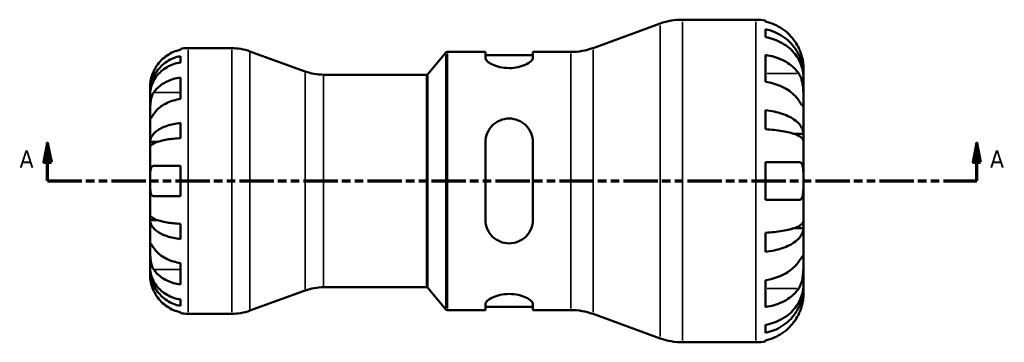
# Model space of a CAD drawing. Header units: millimetres. Extents: x 0 to 903, y -173 to 594.
# Tile 5 of 8: x 282 to 541, y 221 to 306. Entities that reach past the tile are written whole.
import ezdxf

# ---------------------------------------------------------------- set-up
doc = ezdxf.new("R2010")
doc.units = ezdxf.units.MM
doc.linetypes.add('DOUBLE_DASH_CHAIN', pattern=[1.2403, 0.6614, -0.0827, 0.1654, -0.0827, 0.1654, -0.0827])
for name, color, linetype, lineweight in [('Section Line (ANSI)', 7, 'DOUBLE_DASH_CHAIN', 70), ('Visible (ANSI)', 7, 'Continuous', 50), ('Visible Narrow (ANSI)', 7, 'Continuous', 35)]:
    doc.layers.add(name, color=color, linetype=linetype, lineweight=lineweight)
doc.styles.add('Label Text (ANSI)', font='tahoma.ttf')

# ---------------------------------------------------------------- blocks, each defined once
blk = doc.blocks.new('2dTransSection0')
at = {"layer": 'Section Line (ANSI)', "linetype": 'Continuous'}
for p, q in [((289.03, 273.43), (288.03, 268.43)), ((289.03, 268.43), (289.03, 273.43)), ((290.03, 268.43), (289.03, 273.43)), ((533.69, 273.43), (532.69, 268.43)), ((533.69, 268.43), (533.69, 273.43)), ((534.69, 268.43), (533.69, 273.43)), ((288.03, 268.43), (290.03, 268.43)), ((289.03, 263.43), (289.03, 268.43)), ((532.69, 268.43), (534.69, 268.43)), ((533.69, 263.43), (533.69, 268.43)), ((289.03, 263.43), (297.78, 263.43)), ((524.94, 263.43), (533.69, 263.43))]:
    blk.add_line(p, q, dxfattribs=at)
at = {"layer": 'Section Line (ANSI)', "linetype": 'DOUBLE_DASH_CHAIN', "ltscale": 13.586359}
blk.add_line((289.03, 263.43), (533.69, 263.43), dxfattribs=at)
at = {"layer": 'Section Line (ANSI)', "linetype": 'Continuous', "flags": 128}
for points in [[(290.03, 268.43), (289.03, 273.43), (288.03, 268.43), (290.03, 268.43)], [(534.69, 268.43), (533.69, 273.43), (532.69, 268.43), (534.69, 268.43)]]:
    blk.add_lwpolyline(points, dxfattribs=at)
at = {"layer": 'Section Line (ANSI)'}
for points in [[(290.03, 268.43), (289.03, 273.43), (288.03, 268.43), (290.03, 268.43)], [(534.69, 268.43), (533.69, 273.43), (532.69, 268.43), (534.69, 268.43)]]:
    blk.add_solid(points, dxfattribs=at)
at = {"layer": 'Section Line (ANSI)', "char_height": 4.57, "attachment_point": 7, "style": 'Label Text (ANSI)'}
for insert in [(281.66, 266.93), (537.16, 266.93)]:
    blk.add_mtext('A', dxfattribs=dict(at, insert=insert))

msp = doc.modelspace()

# ---------------------------------------------------------------- linework, layer by layer
at = {"layer": 'Visible (ANSI)'}
for p, q in [((456.17, 305.93), (475.53, 305.93)), ((432.64, 298.45), (450.36, 304.9)), ((478.03, 305.67), (478.03, 305.38)), ((478.03, 303.42), (478.03, 301.34)), ((324.03, 297.99), (324.03, 298.23)), ((326.03, 298.43), (337.51, 298.43)), ((324.03, 294.68), (324.03, 296.34)), ((356.89, 292.27), (342.29, 297.58)), ((389.18, 291.61), (393.92, 297.25)), ((394.3, 297.43), (404.31, 297.43)), ((404.31, 297.43), (404.31, 295.86)), ((404.31, 296.58), (416.81, 296.58)), ((416.81, 297.43), (426.82, 297.43)), ((416.81, 295.86), (416.81, 297.43)), ((478.03, 296.63), (478.03, 289.56)), ((488.03, 291.51), (488.03, 293.43)), ((324.03, 285.04), (324.03, 290.7)), ((361.67, 291.43), (388.8, 291.43)), ((488.03, 291.51), (488, 291.51)), ((488.03, 290.75), (488.03, 291.51)), ((488.03, 284.64), (488.03, 290.75)), ((316.03, 286.82), (316.03, 288.43)), ((316.03, 286.21), (316.03, 286.82)), ((316.03, 286.82), (316.06, 286.82)), ((316.03, 281.11), (316.03, 286.21)), ((488.03, 275.83), (488.03, 284.64)), ((316.03, 273.73), (316.03, 281.11)), ((478.03, 282.07), (478.03, 277.06)), ((324.03, 274.71), (324.03, 278.72)), ((488.03, 275.83), (485.65, 275.83)), ((488.03, 273.98), (488.03, 275.83)), ((316.03, 272.25), (316.03, 273.73)), ((316.03, 273.73), (317.94, 273.73)), ((316.03, 263.43), (316.03, 272.25)), ((404.31, 273.63), (404.31, 253.23)), ((416.81, 253.23), (416.81, 273.63)), ((488.03, 263.43), (488.03, 273.98)), ((316.99, 267.43), (324.03, 267.43)), ((324.03, 259.43), (324.03, 267.43)), ((478.03, 268.43), (478.03, 258.43)), ((478.03, 268.43), (486.83, 268.43)), ((316.03, 254.6), (316.03, 263.43)), ((488.03, 252.88), (488.03, 263.43)), ((324.03, 259.43), (316.99, 259.43)), ((486.83, 258.43), (478.03, 258.43)), ((316.03, 253.13), (316.03, 254.6)), ((316.03, 245.75), (316.03, 253.13)), ((316.03, 253.13), (317.94, 253.13)), ((324.03, 248.13), (324.03, 252.14)), ((488.03, 251.03), (488.03, 252.88)), ((478.03, 249.8), (478.03, 244.79)), ((488.03, 251.03), (485.65, 251.03)), ((488.03, 242.21), (488.03, 251.03)), ((316.03, 240.65), (316.03, 245.75)), ((324.03, 236.16), (324.03, 241.81)), ((488.03, 236.11), (488.03, 242.21)), ((316.03, 240.04), (316.03, 240.65)), ((316.03, 238.43), (316.03, 240.04)), ((316.03, 240.04), (316.06, 240.04)), ((478.03, 237.3), (478.03, 230.23)), ((488.03, 235.34), (488.03, 236.11)), ((356.89, 234.58), (342.29, 229.27)), ((361.67, 235.43), (388.8, 235.43)), ((389.18, 235.25), (393.92, 229.61)), ((488.03, 235.34), (488, 235.34)), ((488.03, 233.43), (488.03, 235.34)), ((324.03, 230.51), (324.03, 232.17)), ((404.31, 230.99), (404.31, 229.43)), ((416.81, 229.43), (416.81, 230.99)), ((324.03, 228.63), (324.03, 228.86)), ((326.03, 228.43), (337.51, 228.43)), ((394.3, 229.43), (404.31, 229.43)), ((404.31, 230.28), (416.81, 230.28)), ((416.81, 229.43), (426.82, 229.43)), ((432.64, 228.4), (450.36, 221.95)), ((478.03, 225.51), (478.03, 223.44)), ((456.17, 220.93), (475.53, 220.93)), ((478.03, 221.48), (478.03, 221.18))]:
    msp.add_line(p, q, dxfattribs=at)
for centre, radius, start, end in [((456.17, 288.93), 17, 90, 110), ((475.53, 293.43), 12.5, 78.463, 90), ((326.03, 288.43), 10, 90, 101.537), ((337.51, 284.43), 14, 70, 90), ((426.82, 314.43), 17, 270, 290), ((394.3, 296.93), 0.5, 90, 140), ((361.67, 305.43), 14, 250, 270), ((388.8, 291.93), 0.5, 270, 320), ((361.67, 221.43), 14, 90, 110), ((388.8, 234.93), 0.5, 40, 90), ((326.03, 238.43), 10, 258.463, 270), ((337.51, 242.43), 14, 270, 290), ((394.3, 229.93), 0.5, 220, 270), ((426.82, 212.43), 17, 70, 90), ((456.17, 237.93), 17, 250, 270), ((475.53, 233.43), 12.5, 270, 281.537)]:
    msp.add_arc(centre, radius, start, end, dxfattribs=at)
for points, knots in [([(486.83, 298.43), (486.57, 298.97), (486.26, 299.52), (485.45, 300.75), (484.9, 301.41), (483.81, 302.51), (483.16, 303.05), (481.76, 303.99), (481.02, 304.38), (479.61, 304.97), (478.83, 305.21), (478.03, 305.38)], [6.135047, 6.135047, 6.135047, 6.135047, 6.308473, 6.308473, 6.54145, 6.54145, 6.773023, 6.773023, 7.004596, 7.004596, 7.228936, 7.228936, 7.228936, 7.228936]), ([(478.03, 303.42), (478.84, 303.26), (479.62, 303.02), (481.02, 302.45), (481.77, 302.07), (483.17, 301.17), (483.82, 300.64), (484.91, 299.58), (485.45, 298.95), (486.39, 297.59), (486.78, 296.87), (487.38, 295.48), (487.63, 294.69), (487.96, 293.08), (488.03, 292.26), (488.03, 291.51)], [0.237148, 0.237148, 0.237148, 0.237148, 0.462275, 0.462275, 0.693746, 0.693746, 0.925216, 0.925216, 1.157252, 1.157252, 1.389287, 1.389287, 1.622188, 1.622188, 1.855089, 1.855089, 1.855089, 1.855089]), ([(488.03, 290.75), (488.03, 291.41), (487.96, 292.15), (487.63, 293.58), (487.38, 294.28), (486.78, 295.51), (486.39, 296.16), (485.45, 297.37), (484.91, 297.93), (483.82, 298.87), (483.17, 299.34), (481.77, 300.15), (481.02, 300.48), (479.62, 300.99), (478.84, 301.2), (478.03, 301.34)], [5.574057, 5.574057, 5.574057, 5.574057, 5.806958, 5.806958, 6.039859, 6.039859, 6.271894, 6.271894, 6.503929, 6.503929, 6.7354, 6.7354, 6.96687, 6.96687, 7.191998, 7.191998, 7.191998, 7.191998]), ([(488.03, 293.43), (488.03, 293.43), (488.03, 293.49), (488.03, 293.77), (488.02, 294.01), (487.96, 294.62), (487.92, 294.97), (487.78, 295.7), (487.69, 296.07), (487.5, 296.71), (487.42, 296.96), (487.25, 297.45), (487.15, 297.69), (486.98, 298.09), (486.91, 298.26), (486.83, 298.43)], [0, 0, 0, 0, 0.1390422, 0.1390422, 0.3069836, 0.3069836, 0.4564017, 0.4564017, 0.5871552, 0.5871552, 0.6703659, 0.6703659, 0.7464548, 0.7464548, 0.8011292, 0.8011292, 0.8011292, 0.8011292]), ([(316.03, 286.82), (316.03, 287.42), (316.09, 288.08), (316.36, 289.36), (316.56, 289.99), (317.03, 291.1), (317.35, 291.68), (318.1, 292.77), (318.53, 293.28), (319.4, 294.12), (319.92, 294.54), (321.04, 295.27), (321.64, 295.57), (322.77, 296.03), (323.39, 296.22), (324.03, 296.34)], [4.459383, 4.459383, 4.459383, 4.459383, 4.64574, 4.64574, 4.832098, 4.832098, 5.017749, 5.017749, 5.2034, 5.2034, 5.388581, 5.388581, 5.573762, 5.573762, 5.753847, 5.753847, 5.753847, 5.753847]), ([(324.03, 297.99), (323.39, 297.86), (322.77, 297.67), (321.65, 297.2), (321.05, 296.88), (319.93, 296.13), (319.41, 295.7), (318.54, 294.82), (318.1, 294.3), (317.45, 293.31), (317.2, 292.87), (316.99, 292.43)], [0.1897242, 0.1897242, 0.1897242, 0.1897242, 0.3692652, 0.3692652, 0.5545201, 0.5545201, 0.7397751, 0.7397751, 0.9260791, 0.9260791, 1.0656804, 1.0656804, 1.0656804, 1.0656804]), ([(416.81, 295.86), (416.81, 295.61), (416.65, 295.3), (415.99, 294.68), (415.49, 294.36), (414.38, 293.84), (413.69, 293.6), (412.18, 293.27), (411.35, 293.18), (409.76, 293.18), (408.91, 293.28), (407.37, 293.62), (406.68, 293.87), (405.59, 294.39), (405.11, 294.7), (404.47, 295.31), (404.31, 295.61), (404.31, 295.86)], [0.954736, 0.954736, 0.954736, 0.954736, 1.209122, 1.209122, 1.463507, 1.463507, 1.699978, 1.699978, 1.936448, 1.936448, 2.178069, 2.178069, 2.419689, 2.419689, 2.668955, 2.668955, 2.918222, 2.918222, 2.918222, 2.918222]), ([(478.03, 296.63), (478.83, 296.51), (479.61, 296.34), (481.02, 295.92), (481.76, 295.64), (483.16, 294.98), (483.81, 294.6), (484.9, 293.82), (485.45, 293.36), (486.26, 292.49), (486.57, 292.1), (486.83, 291.71)], [0.237156, 0.237156, 0.237156, 0.237156, 0.461497, 0.461497, 0.693069, 0.693069, 0.924642, 0.924642, 1.157619, 1.157619, 1.331045, 1.331045, 1.331045, 1.331045]), ([(324.03, 294.68), (323.39, 294.57), (322.77, 294.4), (321.64, 294), (321.04, 293.73), (319.92, 293.08), (319.4, 292.71), (318.53, 291.95), (318.1, 291.5), (317.35, 290.54), (317.03, 290.02), (316.56, 289.03), (316.36, 288.47), (316.09, 287.33), (316.03, 286.74), (316.03, 286.21)], [0.189718, 0.189718, 0.189718, 0.189718, 0.369803, 0.369803, 0.554984, 0.554984, 0.740165, 0.740165, 0.925816, 0.925816, 1.111467, 1.111467, 1.297825, 1.297825, 1.484183, 1.484183, 1.484183, 1.484183]), ([(316.99, 292.43), (316.92, 292.28), (316.86, 292.13), (316.7, 291.75), (316.61, 291.51), (316.44, 291.02), (316.37, 290.77), (316.22, 290.17), (316.16, 289.84), (316.07, 289.21), (316.05, 288.93), (316.03, 288.53), (316.03, 288.43), (316.03, 288.43)], [-0.6400853, -0.6400853, -0.6400853, -0.6400853, -0.5922218, -0.5922218, -0.5159504, -0.5159504, -0.4323561, -0.4323561, -0.3086303, -0.3086303, -0.1584496, -0.1584496, 0, 0, 0, 0]), ([(316.99, 286.76), (317.2, 287.07), (317.45, 287.39), (318.1, 288.08), (318.54, 288.45), (319.41, 289.07), (319.93, 289.38), (321.05, 289.91), (321.65, 290.14), (322.77, 290.47), (323.39, 290.61), (324.03, 290.7)], [4.9026438, 4.9026438, 4.9026438, 4.9026438, 5.0422451, 5.0422451, 5.2285491, 5.2285491, 5.4138041, 5.4138041, 5.599059, 5.599059, 5.7785999, 5.7785999, 5.7785999, 5.7785999]), ([(486.83, 291.71), (486.9, 291.6), (486.98, 291.48), (487.18, 291.1), (487.3, 290.83), (487.52, 290.24), (487.62, 289.92), (487.8, 289.1), (487.88, 288.61), (487.99, 287.48), (488.02, 286.86), (488.04, 285.66), (488.03, 285.11), (488.03, 284.64)], [-0.805496, -0.805496, -0.805496, -0.805496, -0.7518334, -0.7518334, -0.6481158, -0.6481158, -0.5394234, -0.5394234, -0.3872333, -0.3872333, -0.1983436, -0.1983436, 0, 0, 0, 0]), ([(486.83, 284.64), (486.57, 285.03), (486.26, 285.42), (485.45, 286.29), (484.9, 286.75), (483.81, 287.53), (483.16, 287.91), (481.76, 288.57), (481.02, 288.85), (479.61, 289.26), (478.83, 289.44), (478.03, 289.56)], [6.135047, 6.135047, 6.135047, 6.135047, 6.308473, 6.308473, 6.54145, 6.54145, 6.773023, 6.773023, 7.004596, 7.004596, 7.228936, 7.228936, 7.228936, 7.228936]), ([(316.03, 281.11), (316.03, 281.31), (316.03, 281.55), (316.04, 282.06), (316.04, 282.35), (316.06, 283.06), (316.08, 283.49), (316.16, 284.33), (316.23, 284.74), (316.38, 285.39), (316.46, 285.64), (316.64, 286.11), (316.74, 286.33), (316.89, 286.61), (316.94, 286.69), (316.99, 286.76)], [0, 0, 0, 0, 0.0888491, 0.0888491, 0.1837965, 0.1837965, 0.314197, 0.314197, 0.4378467, 0.4378467, 0.5241128, 0.5241128, 0.6076526, 0.6076526, 0.6434969, 0.6434969, 0.6434969, 0.6434969]), ([(324.03, 285.04), (323.39, 284.95), (322.76, 284.81), (321.64, 284.48), (321.04, 284.25), (319.92, 283.72), (319.4, 283.41), (318.53, 282.79), (318.09, 282.42), (317.44, 281.72), (317.2, 281.41), (316.99, 281.11)], [0.1897409, 0.1897409, 0.1897409, 0.1897409, 0.3701287, 0.3701287, 0.5558196, 0.5558196, 0.7415105, 0.7415105, 0.927384, 0.927384, 1.0656761, 1.0656761, 1.0656761, 1.0656761]), ([(488.03, 284.64), (488.03, 284.38), (488.03, 284.15), (488.03, 283.74), (488.03, 283.57), (488.01, 283.27), (487.98, 283.18), (487.87, 283.17), (487.8, 283.25), (487.6, 283.5), (487.51, 283.63), (487.29, 283.95), (487.16, 284.14), (486.96, 284.44), (486.9, 284.54), (486.83, 284.64)], [0, 0, 0, 0, 0.1100131, 0.1100131, 0.2275687, 0.2275687, 0.3904126, 0.3904126, 0.544591, 0.544591, 0.6521966, 0.6521966, 0.7565069, 0.7565069, 0.8045492, 0.8045492, 0.8045492, 0.8045492]), ([(316.99, 281.11), (316.94, 281.02), (316.88, 280.93), (316.72, 280.69), (316.62, 280.54), (316.44, 280.29), (316.37, 280.18), (316.22, 279.98), (316.16, 279.93), (316.07, 279.94), (316.05, 280.04), (316.03, 280.44), (316.03, 280.73), (316.03, 281.11)], [-0.644345, -0.644345, -0.644345, -0.644345, -0.6030859, -0.6030859, -0.5200799, -0.5200799, -0.4327391, -0.4327391, -0.3100066, -0.3100066, -0.15869, -0.15869, 0, 0, 0, 0]), ([(478.03, 282.07), (478.84, 281.98), (479.62, 281.86), (481.02, 281.56), (481.77, 281.36), (483.17, 280.89), (483.82, 280.61), (484.91, 280.06), (485.45, 279.73), (486.39, 279.01), (486.78, 278.63), (487.38, 277.91), (487.63, 277.49), (487.96, 276.65), (488.03, 276.22), (488.03, 275.83)], [0.237148, 0.237148, 0.237148, 0.237148, 0.462275, 0.462275, 0.693746, 0.693746, 0.925216, 0.925216, 1.157252, 1.157252, 1.389287, 1.389287, 1.622188, 1.622188, 1.855089, 1.855089, 1.855089, 1.855089]), ([(316.03, 273.73), (316.03, 274.04), (316.09, 274.39), (316.36, 275.06), (316.56, 275.39), (317.03, 275.97), (317.35, 276.28), (318.1, 276.85), (318.53, 277.11), (319.4, 277.56), (319.92, 277.78), (321.04, 278.16), (321.64, 278.32), (322.77, 278.56), (323.39, 278.66), (324.03, 278.72)], [4.459382, 4.459382, 4.459382, 4.459382, 4.64574, 4.64574, 4.832098, 4.832098, 5.017749, 5.017749, 5.2034, 5.2034, 5.388581, 5.388581, 5.573762, 5.573762, 5.753847, 5.753847, 5.753847, 5.753847]), ([(404.31, 273.63), (404.31, 274.44), (404.48, 275.29), (405.14, 276.85), (405.63, 277.55), (406.75, 278.64), (407.43, 279.1), (408.94, 279.72), (409.77, 279.88), (410.56, 279.88), (411.35, 279.88), (412.18, 279.72), (413.69, 279.1), (414.38, 278.64), (415.49, 277.55), (415.99, 276.85), (416.65, 275.29), (416.81, 274.44), (416.81, 273.63)], [-0.981712, -0.981712, -0.981712, -0.981712, -0.727327, -0.727327, -0.472941, -0.472941, -0.236471, -0.236471, 0, 0, 0, 0.236471, 0.236471, 0.472941, 0.472941, 0.727327, 0.727327, 0.981712, 0.981712, 0.981712, 0.981712]), ([(488.03, 273.98), (488.03, 274.17), (487.96, 274.38), (487.63, 274.8), (487.38, 275), (486.78, 275.36), (486.39, 275.55), (485.45, 275.9), (484.91, 276.07), (483.82, 276.34), (483.17, 276.47), (481.77, 276.71), (481.02, 276.81), (479.62, 276.95), (478.84, 277.02), (478.03, 277.06)], [5.574057, 5.574057, 5.574057, 5.574057, 5.806958, 5.806958, 6.039859, 6.039859, 6.271894, 6.271894, 6.503929, 6.503929, 6.7354, 6.7354, 6.96687, 6.96687, 7.191998, 7.191998, 7.191998, 7.191998]), ([(324.03, 274.71), (323.39, 274.68), (322.76, 274.63), (321.64, 274.51), (321.04, 274.44), (319.92, 274.25), (319.4, 274.14), (318.53, 273.92), (318.09, 273.79), (317.35, 273.51), (317.03, 273.36), (316.56, 273.07), (316.36, 272.91), (316.09, 272.58), (316.03, 272.41), (316.03, 272.25)], [0.189726, 0.189726, 0.189726, 0.189726, 0.37019, 0.37019, 0.555566, 0.555566, 0.740942, 0.740942, 0.926399, 0.926399, 1.111857, 1.111857, 1.29802, 1.29802, 1.484183, 1.484183, 1.484183, 1.484183]), ([(316.03, 263.43), (316.03, 263.8), (316.03, 264.18), (316.04, 264.95), (316.04, 265.33), (316.09, 266.02), (316.12, 266.32), (316.23, 266.79), (316.31, 266.97), (316.46, 267.19), (316.52, 267.26), (316.66, 267.36), (316.74, 267.39), (316.87, 267.42), (316.93, 267.43), (316.99, 267.43)], [0, 0, 0, 0, 0.1127497, 0.1127497, 0.240462, 0.240462, 0.3630761, 0.3630761, 0.4698265, 0.4698265, 0.5368083, 0.5368083, 0.5973812, 0.5973812, 0.6407273, 0.6407273, 0.6407273, 0.6407273]), ([(486.83, 268.43), (486.92, 268.43), (487, 268.42), (487.2, 268.36), (487.32, 268.3), (487.52, 268.11), (487.62, 267.98), (487.8, 267.58), (487.88, 267.27), (487.99, 266.46), (488.02, 265.93), (488.04, 264.74), (488.03, 264.09), (488.03, 263.43)], [-0.8003045, -0.8003045, -0.8003045, -0.8003045, -0.7390275, -0.7390275, -0.6431406, -0.6431406, -0.5387994, -0.5387994, -0.3855788, -0.3855788, -0.198052, -0.198052, 0, 0, 0, 0]), ([(316.99, 259.43), (316.9, 259.43), (316.81, 259.44), (316.66, 259.5), (316.59, 259.54), (316.45, 259.67), (316.38, 259.76), (316.22, 260.07), (316.16, 260.34), (316.07, 261.01), (316.05, 261.43), (316.03, 262.37), (316.03, 262.9), (316.03, 263.43)], [-0.6479836, -0.6479836, -0.6479836, -0.6479836, -0.5812922, -0.5812922, -0.5195743, -0.5195743, -0.4431699, -0.4431699, -0.3085364, -0.3085364, -0.1588124, -0.1588124, 0, 0, 0, 0]), ([(488.03, 263.43), (488.03, 263.02), (488.03, 262.61), (488.03, 261.79), (488.03, 261.37), (487.99, 260.42), (487.95, 259.93), (487.79, 259.26), (487.71, 259.03), (487.51, 258.73), (487.42, 258.63), (487.19, 258.49), (487.06, 258.44), (486.89, 258.43), (486.86, 258.43), (486.83, 258.43)], [-3.4720969, -3.4720969, -3.4720969, -3.4720969, -3.3496805, -3.3496805, -3.2160965, -3.2160965, -3.0223179, -3.0223179, -2.8891193, -2.8891193, -2.7895608, -2.7895608, -2.6865769, -2.6865769, -2.6629429, -2.6629429, -2.6629429, -2.6629429]), ([(316.03, 254.6), (316.03, 254.45), (316.09, 254.28), (316.36, 253.95), (316.56, 253.78), (317.03, 253.5), (317.35, 253.35), (318.09, 253.07), (318.53, 252.94), (319.4, 252.72), (319.92, 252.61), (321.04, 252.42), (321.64, 252.34), (322.76, 252.22), (323.39, 252.17), (324.03, 252.14)], [4.459382, 4.459382, 4.459382, 4.459382, 4.645545, 4.645545, 4.831709, 4.831709, 5.017166, 5.017166, 5.202624, 5.202624, 5.387999, 5.387999, 5.573375, 5.573375, 5.75384, 5.75384, 5.75384, 5.75384]), ([(324.03, 248.13), (323.39, 248.2), (322.77, 248.3), (321.64, 248.54), (321.04, 248.7), (319.92, 249.08), (319.4, 249.3), (318.53, 249.74), (318.1, 250.01), (317.35, 250.58), (317.03, 250.88), (316.56, 251.46), (316.36, 251.79), (316.09, 252.47), (316.03, 252.81), (316.03, 253.13)], [0.189718, 0.189718, 0.189718, 0.189718, 0.369803, 0.369803, 0.554984, 0.554984, 0.740165, 0.740165, 0.925816, 0.925816, 1.111467, 1.111467, 1.297825, 1.297825, 1.484183, 1.484183, 1.484183, 1.484183]), ([(416.81, 253.23), (416.81, 252.42), (416.65, 251.57), (415.99, 250.01), (415.49, 249.3), (414.38, 248.22), (413.69, 247.76), (412.18, 247.14), (411.35, 246.98), (409.77, 246.98), (408.94, 247.14), (407.43, 247.76), (406.75, 248.22), (405.63, 249.3), (405.14, 250.01), (404.48, 251.57), (404.31, 252.42), (404.31, 253.23)], [0.954736, 0.954736, 0.954736, 0.954736, 1.209122, 1.209122, 1.463507, 1.463507, 1.699978, 1.699978, 1.936448, 1.936448, 2.172919, 2.172919, 2.40939, 2.40939, 2.663775, 2.663775, 2.91816, 2.91816, 2.91816, 2.91816]), ([(478.03, 249.8), (478.84, 249.84), (479.62, 249.9), (481.02, 250.05), (481.77, 250.15), (483.17, 250.38), (483.82, 250.52), (484.91, 250.79), (485.45, 250.95), (486.39, 251.3), (486.78, 251.49), (487.38, 251.85), (487.63, 252.05), (487.96, 252.47), (488.03, 252.68), (488.03, 252.88)], [0.237148, 0.237148, 0.237148, 0.237148, 0.462275, 0.462275, 0.693746, 0.693746, 0.925216, 0.925216, 1.157252, 1.157252, 1.389287, 1.389287, 1.622188, 1.622188, 1.855089, 1.855089, 1.855089, 1.855089]), ([(488.03, 251.03), (488.03, 250.64), (487.96, 250.2), (487.63, 249.36), (487.38, 248.95), (486.78, 248.22), (486.39, 247.84), (485.45, 247.13), (484.91, 246.8), (483.82, 246.24), (483.17, 245.97), (481.77, 245.49), (481.02, 245.29), (479.62, 245), (478.84, 244.87), (478.03, 244.79)], [5.574057, 5.574057, 5.574057, 5.574057, 5.806958, 5.806958, 6.039859, 6.039859, 6.271894, 6.271894, 6.503929, 6.503929, 6.7354, 6.7354, 6.96687, 6.96687, 7.191998, 7.191998, 7.191998, 7.191998]), ([(316.03, 245.75), (316.03, 245.96), (316.03, 246.14), (316.04, 246.47), (316.04, 246.61), (316.06, 246.85), (316.08, 246.92), (316.16, 246.92), (316.23, 246.86), (316.38, 246.66), (316.46, 246.55), (316.64, 246.29), (316.74, 246.14), (316.89, 245.9), (316.94, 245.83), (316.99, 245.75)], [0, 0, 0, 0, 0.0888491, 0.0888491, 0.1837965, 0.1837965, 0.314197, 0.314197, 0.4378467, 0.4378467, 0.5241128, 0.5241128, 0.6076526, 0.6076526, 0.6434969, 0.6434969, 0.6434969, 0.6434969]), ([(316.99, 240.09), (316.94, 240.18), (316.88, 240.27), (316.72, 240.57), (316.62, 240.78), (316.44, 241.26), (316.37, 241.52), (316.22, 242.17), (316.16, 242.57), (316.07, 243.48), (316.05, 243.98), (316.03, 244.93), (316.03, 245.38), (316.03, 245.75)], [-0.644345, -0.644345, -0.644345, -0.644345, -0.6030859, -0.6030859, -0.5200799, -0.5200799, -0.4327391, -0.4327391, -0.3100066, -0.3100066, -0.15869, -0.15869, 0, 0, 0, 0]), ([(316.99, 245.75), (317.2, 245.44), (317.45, 245.13), (318.1, 244.43), (318.54, 244.06), (319.41, 243.44), (319.93, 243.13), (321.05, 242.6), (321.65, 242.38), (322.77, 242.05), (323.39, 241.91), (324.03, 241.81)], [4.9026438, 4.9026438, 4.9026438, 4.9026438, 5.0422451, 5.0422451, 5.2285491, 5.2285491, 5.4138041, 5.4138041, 5.599059, 5.599059, 5.7785999, 5.7785999, 5.7785999, 5.7785999]), ([(478.03, 237.3), (478.83, 237.42), (479.61, 237.59), (481.02, 238), (481.76, 238.28), (483.16, 238.94), (483.81, 239.33), (484.9, 240.11), (485.45, 240.57), (486.26, 241.44), (486.57, 241.83), (486.83, 242.21)], [0.237156, 0.237156, 0.237156, 0.237156, 0.461497, 0.461497, 0.693069, 0.693069, 0.924642, 0.924642, 1.157619, 1.157619, 1.331045, 1.331045, 1.331045, 1.331045]), ([(486.83, 242.21), (486.9, 242.33), (486.98, 242.44), (487.18, 242.75), (487.3, 242.93), (487.52, 243.25), (487.62, 243.38), (487.8, 243.62), (487.88, 243.69), (487.99, 243.67), (488.02, 243.54), (488.04, 243.05), (488.03, 242.68), (488.03, 242.21)], [-0.805496, -0.805496, -0.805496, -0.805496, -0.7518334, -0.7518334, -0.6481158, -0.6481158, -0.5394234, -0.5394234, -0.3872333, -0.3872333, -0.1983436, -0.1983436, 0, 0, 0, 0]), ([(488.03, 242.21), (488.03, 241.95), (488.03, 241.67), (488.03, 241.03), (488.03, 240.67), (488.01, 239.79), (487.98, 239.25), (487.87, 238.2), (487.8, 237.7), (487.6, 236.89), (487.51, 236.57), (487.29, 235.98), (487.16, 235.71), (486.96, 235.35), (486.9, 235.25), (486.83, 235.14)], [0, 0, 0, 0, 0.1100131, 0.1100131, 0.2275687, 0.2275687, 0.3904126, 0.3904126, 0.544591, 0.544591, 0.6521966, 0.6521966, 0.7565069, 0.7565069, 0.8045492, 0.8045492, 0.8045492, 0.8045492]), ([(316.03, 240.65), (316.03, 240.11), (316.09, 239.53), (316.36, 238.38), (316.56, 237.82), (317.03, 236.84), (317.35, 236.32), (318.1, 235.35), (318.53, 234.9), (319.4, 234.15), (319.92, 233.77), (321.04, 233.13), (321.64, 232.86), (322.77, 232.45), (323.39, 232.28), (324.03, 232.17)], [4.459382, 4.459382, 4.459382, 4.459382, 4.64574, 4.64574, 4.832098, 4.832098, 5.017749, 5.017749, 5.2034, 5.2034, 5.388581, 5.388581, 5.573762, 5.573762, 5.753847, 5.753847, 5.753847, 5.753847]), ([(324.03, 230.51), (323.39, 230.64), (322.77, 230.83), (321.64, 231.28), (321.04, 231.59), (319.92, 232.31), (319.4, 232.73), (318.53, 233.58), (318.1, 234.08), (317.35, 235.17), (317.03, 235.75), (316.56, 236.86), (316.36, 237.49), (316.09, 238.78), (316.03, 239.43), (316.03, 240.04)], [0.189718, 0.189718, 0.189718, 0.189718, 0.369803, 0.369803, 0.554984, 0.554984, 0.740165, 0.740165, 0.925816, 0.925816, 1.111467, 1.111467, 1.297825, 1.297825, 1.484183, 1.484183, 1.484183, 1.484183]), ([(324.03, 236.16), (323.39, 236.25), (322.76, 236.39), (321.64, 236.72), (321.04, 236.95), (319.92, 237.48), (319.4, 237.79), (318.53, 238.41), (318.09, 238.78), (317.44, 239.47), (317.2, 239.79), (316.99, 240.09)], [0.1897409, 0.1897409, 0.1897409, 0.1897409, 0.3701287, 0.3701287, 0.5558196, 0.5558196, 0.7415105, 0.7415105, 0.927384, 0.927384, 1.0656761, 1.0656761, 1.0656761, 1.0656761]), ([(316.03, 238.43), (316.03, 238.43), (316.03, 238.38), (316.04, 238.21), (316.04, 238.07), (316.07, 237.62), (316.11, 237.27), (316.24, 236.6), (316.31, 236.3), (316.47, 235.77), (316.54, 235.53), (316.72, 235.04), (316.83, 234.79), (316.96, 234.51), (316.97, 234.47), (316.99, 234.43)], [-2.7780414, -2.7780414, -2.7780414, -2.7780414, -2.6767215, -2.6767215, -2.5655813, -2.5655813, -2.4096011, -2.4096011, -2.3051939, -2.3051939, -2.2261755, -2.2261755, -2.1445049, -2.1445049, -2.1308178, -2.1308178, -2.1308178, -2.1308178]), ([(478.03, 225.51), (478.84, 225.66), (479.62, 225.87), (481.02, 226.37), (481.77, 226.71), (483.17, 227.52), (483.82, 227.98), (484.91, 228.93), (485.45, 229.49), (486.39, 230.7), (486.78, 231.34), (487.38, 232.58), (487.63, 233.28), (487.96, 234.71), (488.03, 235.44), (488.03, 236.11)], [0.237148, 0.237148, 0.237148, 0.237148, 0.462275, 0.462275, 0.693746, 0.693746, 0.925216, 0.925216, 1.157252, 1.157252, 1.389287, 1.389287, 1.622188, 1.622188, 1.855089, 1.855089, 1.855089, 1.855089]), ([(316.99, 234.43), (317.2, 233.99), (317.45, 233.54), (318.1, 232.56), (318.54, 232.03), (319.41, 231.16), (319.93, 230.72), (321.05, 229.97), (321.65, 229.66), (322.77, 229.19), (323.39, 228.99), (324.03, 228.86)], [4.9026438, 4.9026438, 4.9026438, 4.9026438, 5.0422451, 5.0422451, 5.2285491, 5.2285491, 5.4138041, 5.4138041, 5.599059, 5.599059, 5.7785999, 5.7785999, 5.7785999, 5.7785999]), ([(404.31, 230.99), (404.31, 231.25), (404.48, 231.55), (405.14, 232.18), (405.63, 232.5), (406.75, 233.01), (407.43, 233.25), (408.94, 233.58), (409.77, 233.67), (410.56, 233.67), (411.37, 233.67), (412.22, 233.58), (413.75, 233.24), (414.44, 232.99), (415.54, 232.47), (416.02, 232.15), (416.65, 231.54), (416.81, 231.24), (416.81, 230.99)], [-0.981712, -0.981712, -0.981712, -0.981712, -0.727327, -0.727327, -0.472941, -0.472941, -0.236471, -0.236471, 0, 0, 0, 0.24162, 0.24162, 0.483241, 0.483241, 0.732507, 0.732507, 0.981774, 0.981774, 0.981774, 0.981774]), ([(488.03, 235.34), (488.03, 234.59), (487.96, 233.77), (487.63, 232.16), (487.38, 231.38), (486.78, 229.99), (486.39, 229.26), (485.45, 227.9), (484.91, 227.27), (483.82, 226.21), (483.17, 225.69), (481.77, 224.78), (481.02, 224.4), (479.62, 223.84), (478.84, 223.6), (478.03, 223.44)], [5.574057, 5.574057, 5.574057, 5.574057, 5.806958, 5.806958, 6.039859, 6.039859, 6.271894, 6.271894, 6.503929, 6.503929, 6.7354, 6.7354, 6.96687, 6.96687, 7.191998, 7.191998, 7.191998, 7.191998]), ([(486.83, 235.14), (486.57, 234.76), (486.26, 234.37), (485.45, 233.5), (484.9, 233.03), (483.81, 232.26), (483.16, 231.87), (481.76, 231.21), (481.02, 230.93), (479.61, 230.52), (478.83, 230.34), (478.03, 230.23)], [6.135047, 6.135047, 6.135047, 6.135047, 6.308473, 6.308473, 6.54145, 6.54145, 6.773023, 6.773023, 7.004596, 7.004596, 7.228937, 7.228937, 7.228937, 7.228937]), ([(486.83, 228.43), (486.92, 228.61), (487, 228.8), (487.2, 229.29), (487.32, 229.59), (487.52, 230.2), (487.62, 230.52), (487.8, 231.26), (487.88, 231.66), (487.99, 232.45), (488.02, 232.8), (488.04, 233.3), (488.03, 233.43), (488.03, 233.43)], [-0.8003045, -0.8003045, -0.8003045, -0.8003045, -0.7390275, -0.7390275, -0.6431406, -0.6431406, -0.5387994, -0.5387994, -0.3855788, -0.3855788, -0.198052, -0.198052, 0, 0, 0, 0]), ([(478.03, 221.48), (478.83, 221.64), (479.61, 221.89), (481.02, 222.47), (481.76, 222.87), (483.16, 223.8), (483.81, 224.35), (484.9, 225.44), (485.45, 226.1), (486.26, 227.33), (486.57, 227.88), (486.83, 228.43)], [0.237156, 0.237156, 0.237156, 0.237156, 0.461497, 0.461497, 0.693069, 0.693069, 0.924642, 0.924642, 1.157619, 1.157619, 1.331045, 1.331045, 1.331045, 1.331045])]:
    msp.add_open_spline(points, degree=3, knots=knots, dxfattribs=at)
at = {"layer": 'Visible Narrow (ANSI)'}
for p, q in [((450.36, 222.46), (450.36, 304.39)), ((456.17, 305.4), (456.17, 221.45)), ((475.53, 221.45), (475.53, 305.4)), ((326.03, 228.86), (326.03, 298)), ((337.51, 228.86), (337.51, 298)), ((342.29, 297.16), (342.29, 229.69)), ((393.92, 230.02), (393.92, 296.83)), ((394.3, 297.01), (394.3, 229.85)), ((426.82, 229.85), (426.82, 297.01)), ((432.64, 298.02), (432.64, 228.83)), ((356.89, 234.94), (356.89, 291.92)), ((361.67, 291.08), (361.67, 235.77)), ((388.8, 235.77), (388.8, 291.08)), ((389.18, 291.26), (389.18, 235.6)), ((486.39, 291.71), (478.47, 291.71)), ((317.35, 286.76), (323.68, 286.76)), ((317.35, 240.09), (323.68, 240.09)), ((486.39, 235.14), (478.47, 235.14))]:
    msp.add_line(p, q, dxfattribs=at)

# ---------------------------------------------------------------- block references
at = {"layer": 'Section Line (ANSI)'}
msp.add_blockref('2dTransSection0', (0, 0), dxfattribs=at)

doc.saveas('drawing.dxf')
